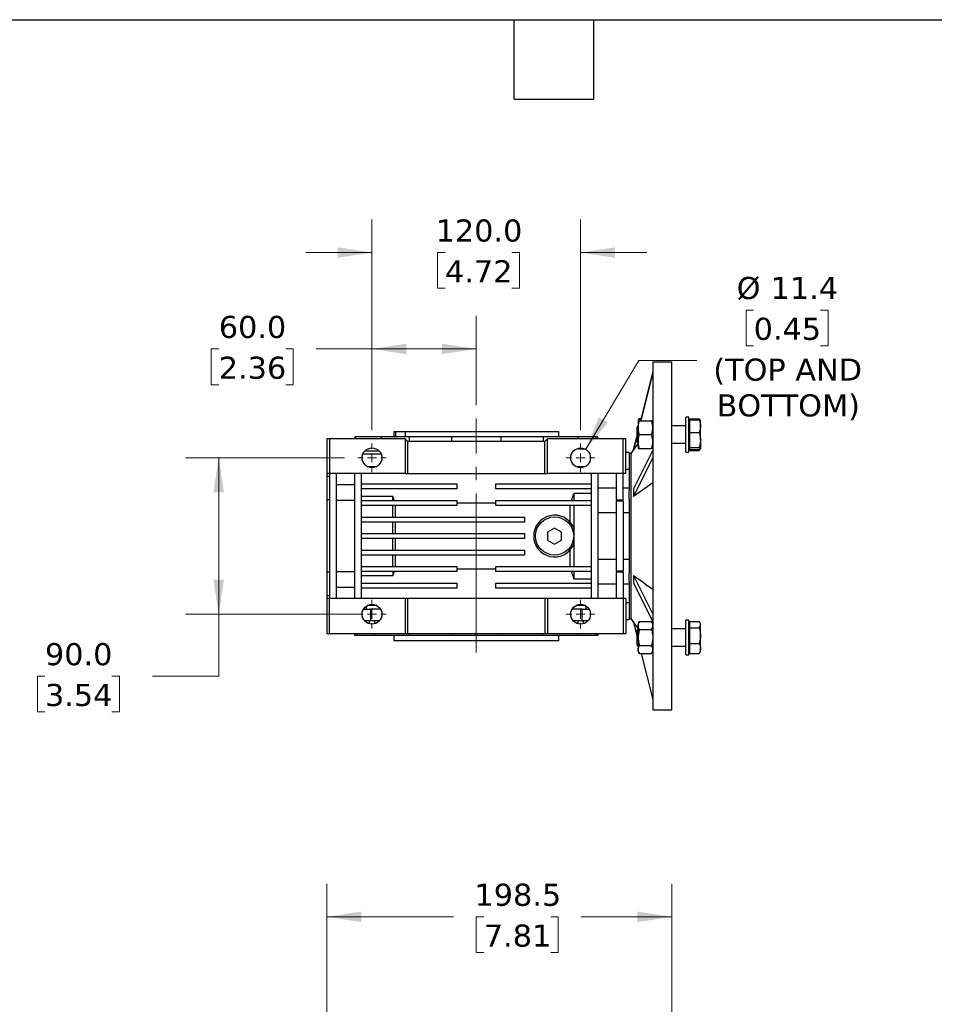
# Model space of a CAD drawing. Header units: millimetres. Extents: x 38 to 1638, y 38 to 1257.
# Tile 6 of 15: x 531 to 1057, y 691 to 1257. Entities that reach past the tile are written whole.
import ezdxf

# ---------------------------------------------------------------- set-up
doc = ezdxf.new("R2010")
doc.units = ezdxf.units.MM
doc.header["$LTSCALE"] = 6
doc.linetypes.add('SLD-Center', pattern=[19.05, 15.24, -1.27, 1.27, -1.27])
doc.linetypes.add('SLD-Solid', pattern=[0])
doc.layers.add('TEXT', color=140, linetype='SLD-Solid', lineweight=25)
doc.styles.add('SLDTEXTSTYLE0', font='VERDANA.TTF')
doc.dimstyles.new('SLDDIMSTYLE3', dxfattribs={"dimtxt": 12.948047, "dimasz": 19.812, "dimexe": 0, "dimexo": 0.0625, "dimgap": 3.237012, "dimtad": 0, "dimtih": 1, "dimtoh": 1, "dimrnd": 1e-09, "dimzin": 12, "dimdsep": 46, "dimtxsty": 'SLDTEXTSTYLE0', "dimsah": 1, "dimcen": 0.09, "dimadec": 0, "dimazin": 3, "dimtfac": 1, "dimtofl": 0, "dimtmove": 0, "dimatfit": 3, "dimfxl": 0, "dimfrac": 2, "dimtolj": 1, "dimtzin": 12, "dimarcsym": 0})
doc.dimstyles.new('SLDDIMSTYLE4', dxfattribs={"dimtxt": 12.948047, "dimasz": 19.812, "dimexe": 0, "dimexo": 0.0625, "dimgap": 3.237012, "dimtad": 0, "dimtih": 1, "dimtoh": 1, "dimrnd": 1e-09, "dimzin": 4, "dimdsep": 46, "dimtxsty": 'SLDTEXTSTYLE0', "dimsah": 1, "dimcen": 0.09, "dimadec": 0, "dimazin": 1, "dimtfac": 1, "dimtmove": 0, "dimatfit": 0, "dimfxl": 0, "dimfrac": 2, "dimtolj": 1, "dimtzin": 12, "dimarcsym": 0})
doc.dimstyles.new('SLDDIMSTYLE5', dxfattribs={"dimtxt": 12.948047, "dimasz": 19.812, "dimexe": 0, "dimexo": 0.0625, "dimgap": 3.237012, "dimtad": 0, "dimtih": 1, "dimtoh": 1, "dimrnd": 1e-09, "dimzin": 4, "dimdsep": 46, "dimtxsty": 'SLDTEXTSTYLE0', "dimsah": 1, "dimcen": 0.09, "dimadec": 0, "dimazin": 1, "dimtfac": 1, "dimtofl": 0, "dimtmove": 0, "dimatfit": 3, "dimfxl": 0, "dimfrac": 2, "dimtolj": 1, "dimtzin": 12, "dimarcsym": 0})
doc.dimstyles.new('SLDDIMSTYLE8', dxfattribs={"dimtxt": 12.948047, "dimasz": 19.812, "dimexe": 0, "dimexo": 0.0625, "dimgap": 3.237012, "dimtad": 0, "dimtih": 1, "dimtoh": 1, "dimrnd": 1e-09, "dimzin": 12, "dimdsep": 46, "dimtxsty": 'SLDTEXTSTYLE0', "dimsah": 1, "dimcen": 0, "dimadec": 0, "dimazin": 3, "dimtfac": 1, "dimtofl": 0, "dimtmove": 0, "dimatfit": 3, "dimfxl": 0, "dimfrac": 2, "dimtolj": 1, "dimtzin": 12, "dimarcsym": 0})

# ---------------------------------------------------------------- blocks, each defined once
blk = doc.blocks.new('_D_11')
at = {"color": 7, "linetype": 'SLD-Solid', "lineweight": 0}
for p, q in [((707.52, 603.4), (707.52, 760.37)), ((906.02, 660.9), (906.02, 760.37)), ((707.52, 741.32), (780.31, 741.32)), ((797.86, 741.32), (793.51, 741.32)), ((793.51, 741.32), (793.51, 720.74)), ((836.33, 741.32), (840.68, 741.32)), ((840.68, 741.32), (840.68, 720.74)), ((906.02, 741.32), (853.88, 741.32)), ((793.51, 720.74), (797.86, 720.74)), ((840.68, 720.74), (836.33, 720.74))]:
    blk.add_line(p, q, dxfattribs=at)
at = {"color": 7, "linetype": 'SLD-Solid', "lineweight": 18}
for points in [[(707.52, 741.32), (727.33, 738.27), (727.33, 744.37)], [(906.02, 741.32), (886.21, 744.37), (886.21, 738.27)]]:
    blk.add_solid(points, dxfattribs=at)
at = {"color": 7, "linetype": 'SLD-Solid', "lineweight": 18, "char_height": 12.7, "attachment_point": 1, "style": 'SLDTEXTSTYLE0'}
for s, insert in [('198.5', (792.47, 760.35)), ('7.81', (797.86, 736.87))]:
    blk.add_mtext(s, dxfattribs=dict(at, insert=insert))
blk = doc.blocks.new('_D_14')
at = {"color": 7, "linetype": 'SLD-Solid', "lineweight": 0}
for p, q in [((733.52, 1021.17), (733.52, 1086.98)), ((793.52, 1035.56), (793.52, 1086.98)), ((645.4, 1067.93), (641.05, 1067.93)), ((641.05, 1067.93), (641.05, 1047.35)), ((683.88, 1067.93), (688.22, 1067.93)), ((688.22, 1067.93), (688.22, 1047.35)), ((733.52, 1067.93), (701.42, 1067.93)), ((793.52, 1067.93), (733.52, 1067.93)), ((641.05, 1047.35), (645.4, 1047.35)), ((688.22, 1047.35), (683.88, 1047.35))]:
    blk.add_line(p, q, dxfattribs=at)
at = {"color": 7, "linetype": 'SLD-Solid', "lineweight": 18}
for points in [[(733.52, 1067.93), (753.33, 1064.88), (753.33, 1070.98)], [(793.52, 1067.93), (773.71, 1070.98), (773.71, 1064.88)]]:
    blk.add_solid(points, dxfattribs=at)
at = {"color": 7, "linetype": 'SLD-Solid', "lineweight": 18, "char_height": 12.7, "attachment_point": 1, "style": 'SLDTEXTSTYLE0'}
for s, insert in [('60.0', (645.4, 1086.96)), ('2.36', (645.4, 1063.48))]:
    blk.add_mtext(s, dxfattribs=dict(at, insert=insert))
blk = doc.blocks.new('_D_15')
at = {"color": 7, "linetype": 'SLD-Solid', "lineweight": 0}
for p, q in [((733.52, 1021.17), (733.52, 1142.42)), ((853.52, 1021.17), (853.52, 1142.42)), ((733.52, 1123.37), (695.42, 1123.37)), ((775.52, 1123.37), (771.17, 1123.37)), ((771.17, 1123.37), (771.17, 1102.8)), ((813.99, 1123.37), (818.34, 1123.37)), ((818.34, 1123.37), (818.34, 1102.8)), ((853.52, 1123.37), (891.62, 1123.37)), ((771.17, 1102.8), (775.52, 1102.8)), ((818.34, 1102.8), (813.99, 1102.8))]:
    blk.add_line(p, q, dxfattribs=at)
at = {"color": 7, "linetype": 'SLD-Solid', "lineweight": 18}
for points in [[(733.52, 1123.37), (713.71, 1126.42), (713.71, 1120.33)], [(853.52, 1123.37), (873.33, 1120.33), (873.33, 1126.42)]]:
    blk.add_solid(points, dxfattribs=at)
at = {"color": 7, "linetype": 'SLD-Solid', "lineweight": 18, "char_height": 12.7, "attachment_point": 1, "style": 'SLDTEXTSTYLE0'}
for s, insert in [('120.0', (770.13, 1142.4)), ('4.72', (775.52, 1118.93))]:
    blk.add_mtext(s, dxfattribs=dict(at, insert=insert))
blk = doc.blocks.new('_D_16')
at = {"color": 7, "linetype": 'SLD-Solid', "lineweight": 0}
for p, q in [((717.67, 1005.32), (626.29, 1005.32)), ((645.34, 1005.32), (645.34, 915.32)), ((725.9, 915.32), (626.29, 915.32)), ((645.34, 879.71), (645.34, 915.32)), ((545.42, 879.71), (541.08, 879.71)), ((541.08, 879.71), (541.08, 859.13)), ((583.9, 879.71), (588.25, 879.71)), ((588.25, 879.71), (588.25, 859.13)), ((607.24, 879.71), (645.34, 879.71)), ((541.08, 859.13), (545.42, 859.13)), ((588.25, 859.13), (583.9, 859.13))]:
    blk.add_line(p, q, dxfattribs=at)
at = {"color": 7, "linetype": 'SLD-Solid', "lineweight": 18}
for points in [[(645.34, 1005.32), (642.29, 985.51), (648.39, 985.51)], [(645.34, 915.32), (648.39, 935.14), (642.29, 935.14)]]:
    blk.add_solid(points, dxfattribs=at)
at = {"color": 7, "linetype": 'SLD-Solid', "lineweight": 18, "char_height": 12.7, "attachment_point": 1, "style": 'SLDTEXTSTYLE0'}
for s, insert in [('90.0', (545.42, 898.74)), ('3.54', (545.42, 875.26))]:
    blk.add_mtext(s, dxfattribs=dict(at, insert=insert))
blk = doc.blocks.new('_D_17')
at = {"color": 7, "linetype": 'SLD-Solid', "lineweight": 0}
for p, q in [((953.04, 1090.33), (948.69, 1090.33)), ((948.69, 1090.33), (948.69, 1069.75)), ((991.52, 1090.33), (995.87, 1090.33)), ((995.87, 1090.33), (995.87, 1069.75)), ((948.69, 1069.75), (953.04, 1069.75)), ((995.87, 1069.75), (991.52, 1069.75)), ((856.44, 1010.21), (886.96, 1061.24)), ((886.96, 1061.24), (920.29, 1061.24))]:
    blk.add_line(p, q, dxfattribs=at)
at = {"color": 7, "linetype": 'SLD-Solid', "lineweight": 18}
blk.add_solid([(856.44, 1010.21), (869.23, 1025.65), (863.99, 1028.78)], dxfattribs=at)
at = {"color": 7, "linetype": 'SLD-Solid', "lineweight": 18, "char_height": 12.7, "attachment_point": 1, "style": 'SLDTEXTSTYLE0'}
for s, insert in [('%%c', (943.27, 1109.36)), ('11.4', (962.82, 1109.36)), ('0.45', (953.04, 1085.88)), ('(TOP AND', (929.82, 1062.41)), ('BOTTOM)', (931.71, 1041.83))]:
    blk.add_mtext(s, dxfattribs=dict(at, insert=insert))
blk = doc.blocks.new('SW_CENTERMARKSYMBOL_16')
at = {"color": 0, "linetype": 'SLD-Solid', "lineweight": 18}
for p, q in [((0, 5.08), (0, 8.23)), ((-5.08, 0), (-8.23, 0)), ((0, 0), (-2.54, 0)), ((0, 0), (0, 2.54)), ((0, 0), (0, -2.54)), ((0, 0), (2.54, 0)), ((5.08, 0), (8.23, 0)), ((0, -5.08), (0, -8.23))]:
    blk.add_line(p, q, dxfattribs=at)
blk = doc.blocks.new('SW_CENTERMARKSYMBOL_17')
at = {"color": 0, "linetype": 'SLD-Solid', "lineweight": 18}
for p, q in [((0, 5.08), (0, 8.23)), ((-5.08, 0), (-8.23, 0)), ((0, 0), (-2.54, 0)), ((0, 0), (0, 2.54)), ((0, 0), (0, -2.54)), ((0, 0), (2.54, 0)), ((5.08, 0), (8.23, 0)), ((0, -5.08), (0, -8.23))]:
    blk.add_line(p, q, dxfattribs=at)
blk = doc.blocks.new('SW_CENTERMARKSYMBOL_18')
at = {"color": 0, "linetype": 'SLD-Solid', "lineweight": 18}
for p, q in [((0, 5.08), (0, 8.23)), ((-5.08, 0), (-8.23, 0)), ((0, 0), (-2.54, 0)), ((0, 0), (0, 2.54)), ((0, 0), (0, -2.54)), ((0, 0), (2.54, 0)), ((5.08, 0), (8.23, 0)), ((0, -5.08), (0, -8.23))]:
    blk.add_line(p, q, dxfattribs=at)
blk = doc.blocks.new('SW_CENTERMARKSYMBOL_19')
at = {"color": 0, "linetype": 'SLD-Solid', "lineweight": 18}
for p, q in [((0, 5.08), (0, 8.23)), ((-5.08, 0), (-8.23, 0)), ((0, 0), (-2.54, 0)), ((0, 0), (0, 2.54)), ((0, 0), (0, -2.54)), ((0, 0), (2.54, 0)), ((5.08, 0), (8.23, 0)), ((0, -5.08), (0, -8.23))]:
    blk.add_line(p, q, dxfattribs=at)

msp = doc.modelspace()

# ---------------------------------------------------------------- linework, layer by layer
for p, q in [((906.021, 1060.325), (895.021, 1060.325)), ((895.021, 1060.325), (895.021, 860.325)), ((906.021, 860.325), (906.021, 1060.325)), ((895.021, 1054.421), (888.1, 1026.661)), ((888.113, 1026.661), (895.021, 1054.388)), ((887.336, 1027.899), (886.621, 1026.661)), ((886.621, 1026.661), (886.621, 1022.661)), ((887.336, 1027.899), (888.409, 1027.899)), ((887.336, 1026.661), (894.307, 1026.661)), ((915.821, 1028.661), (914.021, 1028.661)), ((914.021, 1008.661), (914.021, 1028.661)), ((915.821, 1008.661), (915.821, 1028.661)), ((916.421, 1026.661), (915.821, 1026.661)), ((916.421, 1027.199), (916.421, 1027.818)), ((916.421, 1027.818), (921.737, 1027.818)), ((916.421, 1023.537), (916.421, 1027.199)), ((916.421, 1027.199), (921.737, 1027.199)), ((922.451, 1026.661), (922.068, 1027.325)), ((922.451, 1023.537), (922.451, 1026.661)), ((746.021, 1020.325), (746.021, 1017.325)), ((747.316, 1020.325), (746.021, 1020.325)), ((747.316, 1017.325), (747.316, 1020.325)), ((752.632, 1020.325), (747.316, 1020.325)), ((752.632, 1020.325), (752.632, 1017.325)), ((841.021, 1020.325), (752.632, 1020.325)), ((841.021, 1017.325), (841.021, 1020.325)), ((886.621, 1023.633), (885.821, 1022.833)), ((885.821, 1022.833), (885.821, 1017.068)), ((886.621, 1022.661), (886.621, 1014.661)), ((914.021, 1023.661), (906.021, 1023.661)), ((916.421, 1019.875), (916.421, 1023.537)), ((916.421, 1019.875), (921.737, 1019.875)), ((916.421, 1015.606), (916.421, 1019.875)), ((922.451, 1015.606), (922.451, 1023.537)), ((707.521, 1016.335), (707.521, 996.325)), ((707.521, 1016.335), (709.021, 1016.335)), ((709.021, 1016.335), (709.021, 996.325)), ((709.021, 1016.335), (752.461, 1016.335)), ((723.556, 1017.325), (723.556, 1016.335)), ((723.963, 1017.325), (723.556, 1017.325)), ((723.963, 1016.335), (723.963, 1017.325)), ((738.789, 1017.325), (723.963, 1017.325)), ((738.789, 1017.325), (738.789, 1016.335)), ((755.163, 1017.325), (738.789, 1017.325)), ((752.461, 1016.335), (752.521, 1016.275)), ((752.521, 1016.275), (752.521, 996.325)), ((752.521, 1016.275), (753.971, 1014.825)), ((753.971, 1014.825), (754.021, 1014.825)), ((754.021, 1014.825), (754.021, 996.325)), ((754.021, 1014.825), (833.021, 1014.825)), ((755.163, 1014.825), (755.163, 1017.325)), ((779.27, 1017.325), (755.163, 1017.325)), ((779.27, 1017.325), (779.27, 1014.825)), ((807.773, 1017.325), (779.27, 1017.325)), ((807.773, 1014.825), (807.773, 1017.325)), ((831.88, 1017.325), (807.773, 1017.325)), ((831.88, 1017.325), (831.88, 1014.825)), ((852.034, 1017.325), (831.88, 1017.325)), ((833.021, 1014.825), (833.071, 1014.825)), ((833.021, 996.325), (833.021, 1014.825)), ((833.071, 1014.825), (834.521, 1016.275)), ((834.521, 1016.275), (834.581, 1016.335)), ((834.521, 996.325), (834.521, 1016.275)), ((834.581, 1016.335), (878.021, 1016.335)), ((852.034, 1016.335), (852.034, 1017.325)), ((862.019, 1017.325), (852.034, 1017.325)), ((862.019, 1017.325), (862.019, 1016.335)), ((863.486, 1017.325), (862.019, 1017.325)), ((863.486, 1016.335), (863.486, 1017.325)), ((878.021, 996.325), (878.021, 1016.335)), ((878.021, 1016.335), (879.521, 1016.335)), ((879.521, 996.325), (879.521, 1016.335)), ((885.821, 1017.522), (883.966, 1010.082)), ((883.966, 1010.019), (885.821, 1017.464)), ((886.584, 1013.726), (883.966, 1009.983)), ((885.821, 1017.068), (885.821, 1014.489)), ((885.821, 1014.489), (886.621, 1013.689)), ((886.621, 1014.661), (886.621, 1010.661)), ((887.336, 1018.661), (894.307, 1018.661)), ((916.421, 1011.337), (916.421, 1015.606)), ((922.451, 1015.606), (922.451, 1010.73)), ((729.475, 1009.325), (737.568, 1009.325)), ((852.034, 1010.325), (852.034, 1010.817)), ((856.237, 1010.325), (852.034, 1010.325)), ((881.521, 1008.325), (879.521, 1008.325)), ((881.521, 1007.742), (881.521, 1008.325)), ((883.966, 1010.046), (882.411, 1007.825)), ((883.966, 1010.082), (883.966, 1010.019)), ((883.966, 1010.019), (883.966, 1009.983)), ((883.966, 987.337), (895.021, 1009.521)), ((887.336, 1010.661), (894.307, 1010.661)), ((906.021, 1013.661), (914.021, 1013.661)), ((914.021, 1008.661), (915.821, 1008.661)), ((915.821, 1010.661), (916.421, 1010.661)), ((916.421, 1011.337), (921.737, 1011.337)), ((916.421, 1010.73), (916.421, 1011.337)), ((916.421, 1010.123), (916.421, 1010.73)), ((916.421, 1010.123), (921.737, 1010.123)), ((916.421, 1009.504), (916.421, 1010.123)), ((916.421, 1009.504), (921.737, 1009.504)), ((922.038, 1010.294), (921.737, 1009.504)), ((921.737, 1009.504), (921.983, 1010.004)), ((922.05, 1009.965), (922.451, 1010.661)), ((738.789, 1007.325), (728.194, 1007.325)), ((738.789, 1007.477), (738.789, 1007.325)), ((882.411, 1007.825), (881.521, 1007.825)), ((881.521, 1007.742), (881.521, 986.454)), ((882.411, 1007.825), (882.411, 912.825)), ((883.966, 983.007), (895.021, 1005.191)), ((730.805, 1000.325), (736.237, 1000.325)), ((850.805, 1000.325), (856.237, 1000.325)), ((879.521, 998.776), (881.521, 998.776)), ((709.021, 996.325), (707.521, 996.325)), ((707.521, 996.325), (707.521, 994.548)), ((709.021, 994.548), (707.521, 994.548)), ((707.521, 994.548), (707.521, 981.121)), ((752.521, 996.325), (709.021, 996.325)), ((709.021, 996.325), (709.021, 924.325)), ((713.021, 924.325), (713.021, 996.325)), ((723.521, 996.325), (723.521, 924.325)), ((727.521, 924.325), (727.521, 996.325)), ((752.521, 996.325), (754.021, 996.325)), ((754.021, 996.325), (833.021, 996.325)), ((833.021, 996.325), (834.521, 996.325)), ((878.021, 996.325), (834.521, 996.325)), ((859.521, 996.325), (859.521, 924.325)), ((863.521, 981.139), (863.521, 996.325)), ((874.021, 996.325), (874.021, 981.139)), ((879.521, 996.325), (878.021, 996.325)), ((878.021, 981.139), (878.021, 996.325)), ((723.521, 989.707), (713.021, 989.707)), ((782.521, 990.075), (727.521, 990.075)), ((727.521, 987.575), (782.521, 987.575)), ((782.521, 987.575), (782.521, 990.075)), ((804.521, 990.075), (804.521, 987.575)), ((859.521, 990.075), (804.521, 990.075)), ((804.521, 987.575), (859.521, 987.575)), ((874.021, 987.825), (863.521, 987.825)), ((881.521, 987.825), (878.021, 987.825)), ((881.521, 981.613), (881.521, 986.454)), ((895.021, 990.891), (883.966, 982.989)), ((883.966, 987.337), (883.966, 983.007)), ((709.021, 981.121), (707.521, 981.121)), ((707.521, 981.121), (707.521, 939.529)), ((723.521, 980.781), (713.021, 980.781)), ((745.521, 983.076), (727.521, 983.076)), ((782.521, 980.575), (727.521, 980.575)), ((745.521, 980.575), (745.521, 983.076)), ((782.521, 978.075), (782.521, 980.575)), ((859.521, 980.575), (804.521, 980.575)), ((804.521, 980.575), (804.521, 978.075)), ((859.521, 984.85), (849.521, 984.85)), ((849.521, 984.85), (849.521, 980.575)), ((863.521, 980.825), (863.521, 981.139)), ((863.521, 980.511), (863.521, 980.825)), ((863.521, 940.139), (863.521, 980.511)), ((874.021, 981.139), (878.021, 981.139)), ((874.021, 980.511), (878.021, 980.511)), ((874.021, 980.511), (874.021, 940.139)), ((878.021, 980.511), (878.021, 940.139)), ((881.521, 981.613), (881.521, 939.037)), ((883.966, 983.007), (883.966, 982.989)), ((727.521, 978.075), (782.521, 978.075)), ((745.521, 971.075), (745.521, 978.075)), ((746.893, 978.075), (746.893, 971.075)), ((804.521, 979.168), (782.521, 979.168)), ((804.521, 978.075), (859.521, 978.075)), ((847.527, 968.256), (847.527, 978.075)), ((849.521, 978.075), (849.521, 942.575)), ((821.521, 971.075), (727.521, 971.075)), ((727.521, 968.575), (821.521, 968.575)), ((745.521, 961.575), (745.521, 968.575)), ((746.893, 968.575), (746.893, 961.575)), ((821.521, 968.575), (821.521, 971.075)), ((863.521, 973.825), (874.021, 973.825)), ((878.021, 973.904), (881.521, 973.904)), ((838.521, 964.944), (834.521, 962.634)), ((842.521, 962.634), (838.521, 964.944)), ((849.361, 965.473), (849.361, 961.317)), ((821.521, 961.575), (727.521, 961.575)), ((727.521, 959.075), (821.521, 959.075)), ((745.521, 952.075), (745.521, 959.075)), ((746.893, 959.075), (746.893, 952.075)), ((821.521, 959.075), (821.521, 961.575)), ((834.521, 962.634), (834.521, 958.015)), ((834.521, 958.015), (838.521, 955.706)), ((838.521, 955.706), (842.521, 958.015)), ((842.521, 958.015), (842.521, 962.634)), ((849.361, 959.283), (849.361, 955.176)), ((821.521, 952.075), (727.521, 952.075)), ((821.521, 949.575), (821.521, 952.075)), ((847.527, 942.575), (847.527, 952.394)), ((727.521, 949.575), (821.521, 949.575)), ((745.521, 942.575), (745.521, 949.575)), ((746.893, 949.575), (746.893, 942.575)), ((874.021, 946.825), (863.521, 946.825)), ((881.521, 946.745), (878.021, 946.745)), ((782.521, 942.575), (727.521, 942.575)), ((727.521, 940.075), (782.521, 940.075)), ((745.521, 940.075), (745.521, 937.573)), ((782.521, 940.075), (782.521, 942.575)), ((782.521, 941.481), (804.521, 941.481)), ((804.521, 942.575), (804.521, 940.075)), ((859.521, 942.575), (804.521, 942.575)), ((804.521, 940.075), (859.521, 940.075)), ((849.521, 940.075), (849.521, 935.799)), ((863.521, 939.825), (863.521, 940.139)), ((878.021, 940.139), (874.021, 940.139)), ((709.021, 939.529), (707.521, 939.529)), ((707.521, 939.529), (707.521, 926.101)), ((713.021, 939.868), (723.521, 939.868)), ((727.521, 937.573), (745.521, 937.573)), ((849.521, 935.799), (859.521, 935.799)), ((863.521, 939.511), (863.521, 939.825)), ((863.521, 924.325), (863.521, 939.511)), ((878.021, 939.511), (874.021, 939.511)), ((874.021, 939.511), (874.021, 924.325)), ((878.021, 939.511), (878.021, 924.325)), ((881.521, 934.195), (881.521, 939.037)), ((883.966, 937.661), (883.966, 937.643)), ((883.966, 937.643), (895.021, 915.458)), ((883.966, 937.643), (883.966, 933.313)), ((713.021, 930.942), (723.521, 930.942)), ((782.521, 933.075), (727.521, 933.075)), ((727.521, 930.575), (782.521, 930.575)), ((782.521, 930.575), (782.521, 933.075)), ((804.521, 933.075), (804.521, 930.575)), ((859.521, 933.075), (804.521, 933.075)), ((804.521, 930.575), (859.521, 930.575)), ((863.521, 932.825), (874.021, 932.825)), ((878.021, 932.825), (881.521, 932.825)), ((881.521, 934.195), (881.521, 912.907)), ((883.966, 933.313), (895.021, 911.128)), ((707.521, 926.101), (709.021, 926.101)), ((707.521, 926.101), (707.521, 924.325)), ((707.521, 924.325), (707.521, 904.325)), ((709.021, 924.325), (707.521, 924.325)), ((709.021, 904.325), (709.021, 924.325)), ((752.521, 924.325), (709.021, 924.325)), ((752.521, 924.325), (752.521, 904.325)), ((754.021, 924.325), (752.521, 924.325)), ((754.021, 924.325), (754.021, 904.325)), ((833.021, 924.325), (754.021, 924.325)), ((833.021, 924.325), (833.021, 904.325)), ((834.521, 924.325), (833.021, 924.325)), ((834.521, 924.325), (834.521, 904.325)), ((878.021, 924.325), (834.521, 924.325)), ((878.021, 924.325), (878.021, 904.325)), ((879.521, 924.325), (878.021, 924.325)), ((879.521, 924.325), (879.521, 904.325)), ((728.686, 918.325), (732.729, 918.325)), ((730.407, 918.325), (730.407, 920.087)), ((736.237, 920.325), (730.805, 920.325)), ((732.729, 918.325), (732.729, 911.825)), ((738.356, 918.325), (732.729, 918.325)), ((854.313, 918.325), (848.686, 918.325)), ((856.237, 920.325), (850.805, 920.325)), ((854.313, 911.825), (854.313, 918.325)), ((854.313, 918.325), (858.356, 918.325)), ((856.636, 918.325), (856.636, 920.087)), ((881.521, 921.873), (879.521, 921.873)), ((729.035, 911.825), (732.729, 911.825)), ((732.116, 909.811), (732.116, 911.825)), ((732.729, 911.825), (738.008, 911.825)), ((734.988, 911.825), (734.988, 909.827)), ((849.035, 911.825), (854.313, 911.825)), ((852.055, 909.827), (852.055, 911.825)), ((854.313, 911.825), (858.008, 911.825)), ((854.926, 911.825), (854.926, 909.811)), ((879.521, 912.325), (881.521, 912.325)), ((881.521, 912.325), (881.521, 912.907)), ((881.521, 912.825), (882.411, 912.825)), ((882.411, 912.825), (883.966, 910.604)), ((915.821, 911.988), (914.021, 911.988)), ((914.021, 891.988), (914.021, 911.988)), ((915.821, 891.988), (915.821, 911.988)), ((883.966, 910.667), (886.584, 906.924)), ((883.966, 910.667), (883.966, 910.631)), ((883.966, 910.631), (885.821, 903.186)), ((883.966, 910.631), (883.966, 910.568)), ((883.966, 910.568), (885.821, 903.128)), ((886.621, 906.96), (885.821, 906.16)), ((885.821, 906.16), (885.821, 897.816)), ((887.336, 911.226), (886.621, 909.988)), ((886.621, 909.988), (886.621, 908.917)), ((886.621, 908.917), (886.621, 901.988)), ((887.336, 911.226), (894.307, 911.226)), ((887.336, 906.607), (894.307, 906.607)), ((895.021, 909.988), (894.307, 911.226)), ((914.021, 906.988), (906.021, 906.988)), ((916.421, 909.988), (915.821, 909.988)), ((916.421, 909.382), (916.421, 911.146)), ((916.421, 911.146), (921.737, 911.146)), ((916.421, 907.619), (916.421, 909.382)), ((916.421, 903.04), (916.421, 907.619)), ((916.421, 907.619), (921.737, 907.619)), ((922.451, 909.988), (922.05, 910.684)), ((922.451, 909.382), (922.451, 909.988)), ((922.451, 903.04), (922.451, 909.382)), ((707.521, 904.325), (709.021, 904.325)), ((709.021, 904.325), (752.521, 904.325)), ((723.521, 904.325), (723.521, 903.325)), ((723.521, 903.325), (724.986, 903.325)), ((724.986, 903.325), (724.986, 904.325)), ((724.986, 903.325), (734.988, 903.325)), ((734.988, 904.325), (734.988, 903.325)), ((734.988, 903.325), (755.131, 903.325)), ((746.021, 903.325), (746.021, 900.325)), ((752.521, 904.325), (754.021, 904.325)), ((754.021, 904.325), (833.021, 904.325)), ((755.131, 903.325), (755.131, 904.325)), ((755.131, 903.325), (779.278, 903.325)), ((779.278, 904.325), (779.278, 903.325)), ((779.278, 903.325), (807.764, 903.325)), ((807.764, 903.325), (807.764, 904.325)), ((807.764, 903.325), (831.912, 903.325)), ((831.912, 904.325), (831.912, 903.325)), ((831.912, 903.325), (852.055, 903.325)), ((833.021, 904.325), (834.521, 904.325)), ((834.521, 904.325), (878.021, 904.325)), ((841.021, 900.325), (841.021, 903.325)), ((852.055, 903.325), (852.055, 904.325)), ((852.055, 903.325), (862.057, 903.325)), ((862.057, 904.325), (862.057, 903.325)), ((862.057, 903.325), (863.521, 903.325)), ((863.521, 903.325), (863.521, 904.325)), ((878.021, 904.325), (879.521, 904.325)), ((886.621, 901.988), (886.621, 895.06)), ((916.421, 898.461), (916.421, 903.04)), ((922.451, 895.646), (922.451, 903.04)), ((746.021, 900.325), (793.521, 900.325)), ((793.521, 900.325), (841.021, 900.325)), ((885.821, 897.816), (886.621, 897.016)), ((886.621, 895.06), (886.621, 893.988)), ((887.336, 897.37), (894.307, 897.37)), ((906.021, 896.988), (914.021, 896.988)), ((916.421, 898.461), (921.737, 898.461)), ((916.421, 895.646), (916.421, 898.461)), ((916.421, 892.831), (916.421, 895.646)), ((922.451, 893.988), (922.451, 895.646)), ((886.621, 893.988), (887.336, 892.751)), ((887.336, 892.751), (894.307, 892.751)), ((888.409, 892.751), (895.021, 866.229)), ((888.421, 892.751), (895.021, 866.262)), ((894.307, 892.751), (895.021, 893.988)), ((914.021, 891.988), (915.821, 891.988)), ((915.821, 893.988), (916.421, 893.988)), ((916.421, 892.831), (921.737, 892.831)), ((922.068, 893.324), (922.451, 893.988)), ((895.021, 860.325), (906.021, 860.325))]:
    msp.add_line(p, q)
at = {"color": 7, "linetype": 'SLD-Center', "lineweight": 18}
msp.add_line((793.521, 893.413), (793.521, 1027.944), dxfattribs=at)
at = {"flags": 128}
for points in [[(746.399, 980.575), (745.908, 981.975), (745.521, 983.076)], [(745.521, 937.573), (746.013, 938.974), (746.399, 940.075)]]:
    msp.add_lwpolyline(points, dxfattribs=at)
for centre, radius in [((733.521, 1005.325), 5.69), ((853.521, 1005.325), 5.69), ((838.521, 960.325), 11), ((733.521, 915.325), 5.69), ((853.521, 915.325), 5.69)]:
    msp.add_circle(centre, radius)
msp.add_arc((838.521, 960.325), 12, 25.40533, 334.59467)
for points, knots in [([(886.621, 1022.661), (886.621, 1023), (886.638, 1023.341), (886.704, 1024.016), (886.752, 1024.351), (886.939, 1025.35), (887.118, 1026.008), (887.336, 1026.661)], [0, 0, 0, 0, 0.25, 0.25, 0.5, 0.5, 1, 1, 1, 1]), ([(886.621, 1026.661), (886.621, 1026.661), (886.69, 1026.661), (886.941, 1026.661), (887.12, 1026.661), (887.336, 1026.661)], [0, 0, 0, 0, 0.5, 0.5, 1, 1, 1, 1]), ([(886.792, 1026.596), (886.805, 1026.674), (886.883, 1027.116), (887.131, 1027.545), (887.336, 1027.899)], [0, 0, 0, 0, 0.1745718, 1, 1, 1, 1]), ([(895.021, 1022.661), (895.021, 1023), (895.004, 1023.341), (894.939, 1024.016), (894.891, 1024.351), (894.704, 1025.35), (894.524, 1026.008), (894.307, 1026.661)], [0, 0, 0, 0, 0.25, 0.25, 0.5, 0.5, 1, 1, 1, 1]), ([(895.021, 1026.661), (895.021, 1026.661), (894.952, 1026.661), (894.702, 1026.661), (894.522, 1026.661), (894.307, 1026.661)], [0, 0, 0, 0, 0.5, 0.5, 1, 1, 1, 1]), ([(921.737, 1027.818), (921.816, 1027.71), (922.053, 1027.388), (922.198, 1027.058), (922.294, 1026.838)], [0, 0, 0, 0, 0.33600917, 1, 1, 1, 1]), ([(921.737, 1027.199), (921.955, 1026.6), (922.135, 1025.996), (922.383, 1024.777), (922.451, 1024.161), (922.451, 1023.537)], [0, 0, 0, 0, 0.5, 0.5, 1, 1, 1, 1]), ([(922.451, 1026.592), (922.451, 1026.643), (922.434, 1026.695), (922.369, 1026.797), (922.321, 1026.848), (922.134, 1027), (921.954, 1027.1), (921.737, 1027.199)], [0, 0, 0, 0, 0.25, 0.25, 0.5, 0.5, 1, 1, 1, 1]), ([(887.336, 1018.661), (887.118, 1019.315), (886.938, 1019.974), (886.689, 1021.307), (886.621, 1021.98), (886.621, 1022.661)], [0, 0, 0, 0, 0.5, 0.5, 1, 1, 1, 1]), ([(894.307, 1018.661), (894.525, 1019.315), (894.705, 1019.974), (894.953, 1021.307), (895.021, 1021.98), (895.021, 1022.661)], [0, 0, 0, 0, 0.5, 0.5, 1, 1, 1, 1]), ([(922.451, 1023.537), (922.451, 1023.226), (922.434, 1022.914), (922.369, 1022.296), (922.321, 1021.99), (922.134, 1021.075), (921.954, 1020.473), (921.737, 1019.875)], [0, 0, 0, 0, 0.25, 0.25, 0.5, 0.5, 1, 1, 1, 1]), ([(921.737, 1019.875), (921.954, 1019.18), (922.136, 1018.469), (922.384, 1017.046), (922.451, 1016.329), (922.451, 1015.606)], [0, 0, 0, 0, 0.5, 0.5, 1, 1, 1, 1]), ([(886.621, 1014.661), (886.621, 1015), (886.638, 1015.341), (886.704, 1016.016), (886.752, 1016.351), (886.939, 1017.35), (887.118, 1018.008), (887.336, 1018.661)], [0, 0, 0, 0, 0.25, 0.25, 0.5, 0.5, 1, 1, 1, 1]), ([(887.336, 1010.661), (887.118, 1011.315), (886.938, 1011.974), (886.689, 1013.307), (886.621, 1013.98), (886.621, 1014.661)], [0, 0, 0, 0, 0.5, 0.5, 1, 1, 1, 1]), ([(895.021, 1014.661), (895.021, 1015), (895.004, 1015.341), (894.939, 1016.016), (894.891, 1016.351), (894.704, 1017.35), (894.524, 1018.008), (894.307, 1018.661)], [0, 0, 0, 0, 0.25, 0.25, 0.5, 0.5, 1, 1, 1, 1]), ([(894.307, 1010.661), (894.525, 1011.315), (894.705, 1011.974), (894.953, 1013.307), (895.021, 1013.98), (895.021, 1014.661)], [0, 0, 0, 0, 0.5, 0.5, 1, 1, 1, 1]), ([(922.451, 1015.606), (922.451, 1015.245), (922.435, 1014.88), (922.368, 1014.154), (922.32, 1013.795), (922.132, 1012.727), (921.952, 1012.028), (921.737, 1011.337)], [0, 0, 0, 0, 0.25, 0.25, 0.5, 0.5, 1, 1, 1, 1]), ([(886.621, 1010.661), (886.621, 1010.661), (886.69, 1010.661), (886.941, 1010.661), (887.12, 1010.661), (887.336, 1010.661)], [0, 0, 0, 0, 0.5, 0.5, 1, 1, 1, 1]), ([(895.021, 1010.661), (895.021, 1010.661), (894.952, 1010.661), (894.702, 1010.661), (894.522, 1010.661), (894.307, 1010.661)], [0, 0, 0, 0, 0.5, 0.5, 1, 1, 1, 1]), ([(921.737, 1011.337), (921.955, 1011.238), (922.135, 1011.138), (922.383, 1010.936), (922.451, 1010.834), (922.451, 1010.73)], [0, 0, 0, 0, 0.5, 0.5, 1, 1, 1, 1]), ([(922.451, 1010.73), (922.451, 1010.679), (922.434, 1010.627), (922.369, 1010.525), (922.321, 1010.474), (922.134, 1010.322), (921.954, 1010.222), (921.737, 1010.123)], [0, 0, 0, 0, 0.25, 0.25, 0.5, 0.5, 1, 1, 1, 1]), ([(886.621, 908.917), (886.621, 909.113), (886.638, 909.309), (886.704, 909.699), (886.752, 909.892), (886.939, 910.469), (887.118, 910.849), (887.336, 911.226)], [0, 0, 0, 0, 0.25, 0.25, 0.5, 0.5, 1, 1, 1, 1]), ([(887.336, 906.607), (887.118, 906.985), (886.938, 907.366), (886.689, 908.135), (886.621, 908.523), (886.621, 908.917)], [0, 0, 0, 0, 0.5, 0.5, 1, 1, 1, 1]), ([(887.336, 906.607), (887.119, 905.856), (886.937, 905.087), (886.688, 903.544), (886.621, 902.769), (886.621, 901.988)], [0, 0, 0, 0, 0.5, 0.5, 1, 1, 1, 1]), ([(895.021, 908.917), (895.021, 909.113), (895.004, 909.309), (894.939, 909.699), (894.891, 909.892), (894.704, 910.469), (894.524, 910.849), (894.307, 911.226)], [0, 0, 0, 0, 0.25, 0.25, 0.5, 0.5, 1, 1, 1, 1]), ([(894.307, 906.607), (894.525, 906.985), (894.705, 907.366), (894.953, 908.135), (895.021, 908.523), (895.021, 908.917)], [0, 0, 0, 0, 0.5, 0.5, 1, 1, 1, 1]), ([(894.307, 906.607), (894.524, 905.856), (894.706, 905.087), (894.954, 903.544), (895.021, 902.769), (895.021, 901.988)], [0, 0, 0, 0, 0.5, 0.5, 1, 1, 1, 1]), ([(922.451, 909.382), (922.451, 909.532), (922.435, 909.682), (922.368, 909.982), (922.32, 910.13), (922.132, 910.572), (921.952, 910.861), (921.737, 911.146)], [0, 0, 0, 0, 0.25, 0.25, 0.5, 0.5, 1, 1, 1, 1]), ([(921.737, 907.619), (921.954, 907.906), (922.136, 908.199), (922.384, 908.787), (922.451, 909.084), (922.451, 909.382)], [0, 0, 0, 0, 0.5, 0.5, 1, 1, 1, 1]), ([(921.737, 907.619), (921.955, 906.869), (922.135, 906.115), (922.383, 904.59), (922.451, 903.82), (922.451, 903.04)], [0, 0, 0, 0, 0.5, 0.5, 1, 1, 1, 1]), ([(886.621, 901.988), (886.621, 901.207), (886.69, 900.416), (886.941, 898.873), (887.12, 898.116), (887.336, 897.37)], [0, 0, 0, 0, 0.5, 0.5, 1, 1, 1, 1]), ([(895.021, 901.988), (895.021, 901.207), (894.952, 900.416), (894.702, 898.873), (894.522, 898.116), (894.307, 897.37)], [0, 0, 0, 0, 0.5, 0.5, 1, 1, 1, 1]), ([(922.451, 903.04), (922.451, 902.651), (922.434, 902.261), (922.369, 901.489), (922.321, 901.105), (922.134, 899.962), (921.954, 899.208), (921.737, 898.461)], [0, 0, 0, 0, 0.25, 0.25, 0.5, 0.5, 1, 1, 1, 1]), ([(886.621, 895.06), (886.621, 895.256), (886.638, 895.453), (886.704, 895.843), (886.752, 896.036), (886.939, 896.613), (887.118, 896.993), (887.336, 897.37)], [0, 0, 0, 0, 0.25, 0.25, 0.5, 0.5, 1, 1, 1, 1]), ([(887.336, 892.751), (887.118, 893.129), (886.938, 893.509), (886.689, 894.278), (886.621, 894.667), (886.621, 895.06)], [0, 0, 0, 0, 0.5, 0.5, 1, 1, 1, 1]), ([(895.021, 895.06), (895.021, 895.256), (895.004, 895.453), (894.939, 895.843), (894.891, 896.036), (894.704, 896.613), (894.524, 896.993), (894.307, 897.37)], [0, 0, 0, 0, 0.25, 0.25, 0.5, 0.5, 1, 1, 1, 1]), ([(894.307, 892.751), (894.525, 893.129), (894.705, 893.509), (894.953, 894.278), (895.021, 894.667), (895.021, 895.06)], [0, 0, 0, 0, 0.5, 0.5, 1, 1, 1, 1]), ([(921.737, 898.461), (921.955, 898.001), (922.135, 897.537), (922.383, 896.599), (922.451, 896.126), (922.451, 895.646)], [0, 0, 0, 0, 0.5, 0.5, 1, 1, 1, 1]), ([(922.451, 895.646), (922.451, 895.407), (922.434, 895.167), (922.369, 894.692), (922.321, 894.457), (922.134, 893.753), (921.954, 893.29), (921.737, 892.831)], [0, 0, 0, 0, 0.25, 0.25, 0.5, 0.5, 1, 1, 1, 1]), ([(921.737, 892.831), (921.82, 892.939), (921.947, 893.104), (922.026, 893.274), (922.054, 893.332)], [0, 0, 0, 0, 0.653421, 1, 1, 1, 1])]:
    msp.add_open_spline(points, degree=3, knots=knots)
for points in [[(849.521, 984.85), (849.021, 983.425), (848.52, 982), (848.02, 980.575)], [(848.02, 940.075), (848.52, 938.649), (849.021, 937.224), (849.521, 935.799)], [(883.966, 937.661), (887.651, 935.026), (891.336, 932.392), (895.021, 929.758)]]:
    msp.add_open_spline(points, degree=3)
at = {"layer": 'TEXT'}
for p, q in [((38.1, 1257.3), (1638.3, 1257.3)), ((815.34, 1211.58), (815.34, 1257.3)), ((861.06, 1211.58), (861.06, 1257.3)), ((815.34, 1211.58), (861.06, 1211.58))]:
    msp.add_line(p, q, dxfattribs=at)

# ---------------------------------------------------------------- block references
at = {"color": 7, "linetype": 'Continuous', "lineweight": 0}
for name, p in [('SW_CENTERMARKSYMBOL_18', (733.521, 1005.325)), ('SW_CENTERMARKSYMBOL_19', (853.521, 1005.325)), ('SW_CENTERMARKSYMBOL_17', (733.521, 915.325)), ('SW_CENTERMARKSYMBOL_16', (853.521, 915.325))]:
    msp.add_blockref(name, p, dxfattribs=at)

# ---------------------------------------------------------------- dimensions: what is measured, and where the dimension line sits
at = {"color": 7, "linetype": 'SLD-Solid', "lineweight": 18}
for base, p1, p2, dimstyle, picture, middle in [((853.521, 1123.375), (733.521, 1013.555), (853.521, 1013.555), 'SLDDIMSTYLE4', '_D_15', (794.757, 1123.375)), ((793.521, 1067.931), (733.521, 1013.555), (793.521, 1027.944), 'SLDDIMSTYLE5', '_D_14', (664.637, 1067.931)), ((707.521, 741.322), (906.021, 653.28), (707.521, 595.78), 'SLDDIMSTYLE3', '_D_11', (817.094, 741.322))]:
    dim = msp.add_linear_dim(base=base, p1=p1, p2=p2, dimstyle=dimstyle, dxfattribs=at)
    dim.commit()
    dim.dimension.update_dxf_attribs({"geometry": picture, "text_midpoint": middle, "dimtype": 160})
dim = msp.add_diameter_dim_2p(p1=(850.601, 1000.441), p2=(856.441, 1010.208), text='<>\\P(TOP AND\\PBOTTOM)', dimstyle='SLDDIMSTYLE8', dxfattribs=at)
dim.commit()
dim.dimension.update_dxf_attribs({"geometry": '_D_17', "text_midpoint": (972.281, 1067.931), "dimtype": 163})
dim = msp.add_linear_dim(base=(645.338, 915.325), p1=(725.291, 1005.325), p2=(733.521, 915.325), angle=90, dimstyle='SLDDIMSTYLE5', dxfattribs=at)
dim.commit()
dim.dimension.update_dxf_attribs({"geometry": '_D_16', "text_midpoint": (645.338, 879.711), "dimtype": 160})

doc.saveas('drawing.dxf')
